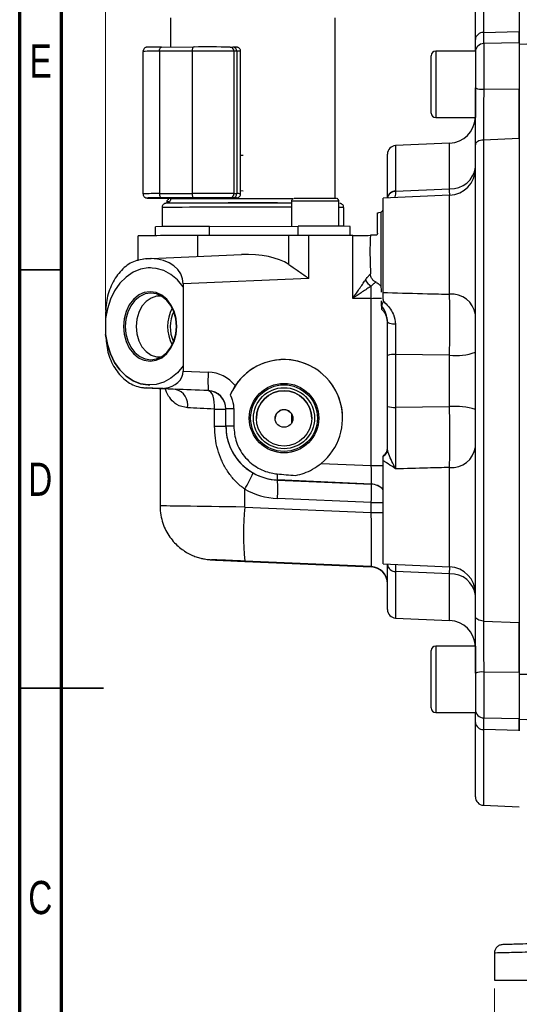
# Model space of a CAD drawing. Header units: inches. Extents: x 0.6 to 16.3, y 0.2 to 11.5.
# Tile 2 of 17: x 0.6 to 2.9, y 4.4 to 9. Entities that reach past the tile are written whole.
import ezdxf

# ---------------------------------------------------------------- set-up
doc = ezdxf.new("R2010")
doc.units = ezdxf.units.IN
doc.header["$MEASUREMENT"] = 0
doc.styles.add('SLDTEXTSTYLE0', font='TXT', dxfattribs={"width": 0.75})
doc.dimstyles.new('SLDDIMSTYLE1', dxfattribs={"dimtxt": 0.137795, "dimasz": 0.14, "dimexe": 0, "dimexo": 0.0625, "dimgap": 0.034449, "dimtad": 0, "dimdec": 1, "dimlfac": 1.5, "dimrnd": 1e-09, "dimzin": 12, "dimdsep": 46, "dimtxsty": 'SLDTEXTSTYLE0', "dimblk1": 'CLOSED', "dimblk2": 'CLOSED', "dimsah": 1, "dimcen": 0.09, "dimadec": 0, "dimazin": 3, "dimtfac": 1, "dimtdec": 1, "dimtofl": 0, "dimtmove": 0, "dimatfit": 3, "dimldrblk": 'CLOSED', "dimfxl": 0, "dimfrac": 2, "dimtolj": 1, "dimtzin": 12, "dimarcsym": 0})

# ---------------------------------------------------------------- blocks, each defined once
blk = doc.blocks.new('_Closed')
at = {"color": 0, "linetype": 'ByBlock', "lineweight": -2}
for p, q in [((-1, 0.166667), (0, 0)), ((-1, 0.166667), (-1, -0.166667)), ((0, 0), (-1, -0.166667)), ((0, 0), (-1, 0))]:
    blk.add_line(p, q, dxfattribs=at)
blk = doc.blocks.new('_D_9')
at = {"color": 7, "linetype": 'Continuous', "lineweight": 0}
for p, q in [((2.9031, 10.6428), (2.8611, 10.6428)), ((2.8611, 10.6428), (2.8611, 10.4241)), ((3.2086, 10.6428), (3.2506, 10.6428)), ((3.2506, 10.6428), (3.2506, 10.4241)), ((0.9949, 7.6255), (0.9949, 10.4837)), ((4.4502, 10.214), (4.4502, 10.4837)), ((0.9949, 10.4444), (2.7403, 10.4444)), ((4.4502, 10.4444), (3.3714, 10.4444)), ((2.8611, 10.4241), (2.9031, 10.4241)), ((3.2506, 10.4241), (3.2086, 10.4241))]:
    blk.add_line(p, q, dxfattribs=at)
at = {"color": 7, "linetype": 'Continuous', "lineweight": 18, "xscale": 0.14, "yscale": 0.14, "rotation": 180.0000000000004}
blk.add_blockref('_Closed', (0.9949, 10.4444), dxfattribs=at)
at = {"color": 7, "linetype": 'Continuous', "lineweight": 18, "xscale": 0.14, "yscale": 0.14}
blk.add_blockref('_Closed', (4.4502, 10.4444), dxfattribs=at)
at = {"color": 7, "linetype": 'Continuous', "lineweight": 18, "char_height": 0.1378, "attachment_point": 1, "style": 'SLDTEXTSTYLE0'}
for s, insert in [('132', (2.9031, 10.6017)), ('5.2', (2.9286, 10.3955))]:
    blk.add_mtext(s, dxfattribs=dict(at, insert=insert))
blk = doc.blocks.new('_D_11')
at = {"color": 7, "linetype": 'Continuous', "lineweight": 0}
for p, q in [((2.8235, 4.4329), (2.8235, 4.0391)), ((6.0768, 4.4329), (6.0768, 4.0391)), ((5.1635, 4.2769), (5.1215, 4.2769)), ((5.1215, 4.2769), (5.1215, 4.0582)), ((5.4689, 4.2769), (5.5109, 4.2769)), ((5.5109, 4.2769), (5.5109, 4.0582)), ((2.8235, 4.0785), (5.0006, 4.0785)), ((6.0768, 4.0785), (5.6318, 4.0785)), ((5.1215, 4.0582), (5.1635, 4.0582)), ((5.5109, 4.0582), (5.4689, 4.0582))]:
    blk.add_line(p, q, dxfattribs=at)
at = {"color": 7, "linetype": 'Continuous', "lineweight": 18, "xscale": 0.14, "yscale": 0.14, "rotation": 180.0000000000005}
blk.add_blockref('_Closed', (2.8235, 4.0785, 0.1218), dxfattribs=at)
at = {"color": 7, "linetype": 'Continuous', "lineweight": 18, "xscale": 0.14, "yscale": 0.14}
blk.add_blockref('_Closed', (6.0768, 4.0785, 0.1218), dxfattribs=at)
at = {"color": 7, "linetype": 'Continuous', "lineweight": 18, "char_height": 0.1378, "attachment_point": 1, "style": 'SLDTEXTSTYLE0'}
for s, insert in [('124', (5.1635, 4.2358)), ('4.9', (5.1889, 4.0297))]:
    blk.add_mtext(s, dxfattribs=dict(at, insert=insert))

msp = doc.modelspace()

# ---------------------------------------------------------------- linework, layer by layer
at = {"color": 7, "linetype": 'Continuous', "lineweight": 70}
for p, q in [((0.5906, 0.1969), (0.5906, 11.4961)), ((0.7874, 0.3937), (0.7874, 11.2992))]:
    msp.add_line(p, q, dxfattribs=at)
at = {"color": 8, "linetype": 'Continuous', "lineweight": 25}
for p, q in [((2.7721, 9.2813), (2.7721, 8.9328)), ((2.7731, 8.8808), (2.7731, 8.6659)), ((2.5472, 8.8446), (2.5472, 8.5319)), ((2.3588, 8.4003), (2.3588, 8.1856)), ((2.6127, 8.1972), (2.6127, 8.4114)), ((1.641, 8.3534), (1.6297, 8.3535)), ((1.641, 8.1867), (1.6297, 8.1868)), ((2.6127, 7.7007), (2.6127, 8.1666)), ((1.9004, 7.9779), (1.9004, 8.021)), ((1.4282, 7.8785), (1.4282, 7.977)), ((2.6127, 6.4185), (2.6127, 6.8856)), ((2.3588, 6.3966), (2.3588, 6.177)), ((2.6127, 6.385), (2.6131, 6.4181)), ((2.6127, 6.1659), (2.6127, 6.385)), ((2.5472, 6.0454), (2.5472, 5.7327)), ((2.7731, 5.9231), (2.7731, 5.7069)), ((2.9405, 5.9136), (3.1162, 5.9135)), ((2.7721, 5.6528), (2.7721, 5.296))]:
    msp.add_line(p, q, dxfattribs=at)
at = {"color": 7, "linetype": 'Continuous', "lineweight": 25}
for p, q in [((2.9405, 9.2893), (2.9405, 8.9316)), ((2.7338, 8.8999), (2.7338, 9.2414)), ((1.3, 9.0016), (1.3, 8.8643)), ((2.0743, 8.1518), (2.0743, 9.0016)), ((2.7721, 8.9328), (2.9405, 8.9372)), ((4.4502, 8.9292), (2.9405, 8.8765)), ((1.2575, 8.8642), (1.4105, 8.8645)), ((1.5808, 8.8643), (1.5938, 8.8642)), ((2.9405, 8.8837), (2.7731, 8.8808)), ((2.9405, 8.8837), (2.9405, 8.7811)), ((1.1704, 8.8438), (1.1704, 8.1738)), ((1.4011, 8.8446), (1.2481, 8.8443)), ((1.2481, 8.8443), (1.2481, 8.1743)), ((1.4011, 8.8446), (1.4011, 8.1746)), ((1.5983, 8.8443), (1.5983, 8.1744)), ((1.6113, 8.8443), (1.5983, 8.8443)), ((1.6113, 8.8443), (1.6113, 8.1743)), ((1.6297, 8.174), (1.6297, 8.844)), ((2.5258, 8.5533), (2.5258, 8.8233)), ((2.7338, 8.8446), (2.5472, 8.8446)), ((2.7338, 8.8446), (2.7338, 8.5319)), ((2.9405, 8.7811), (2.9405, 8.6638)), ((2.7731, 8.6659), (2.9405, 8.6683)), ((2.5472, 8.5319), (2.7338, 8.5319)), ((2.6127, 8.4114), (2.3588, 8.4003)), ((2.7338, 6.1855), (2.7338, 8.4037)), ((2.9405, 8.4332), (2.7721, 8.4265)), ((2.7721, 8.4265), (2.7721, 6.1629)), ((2.9405, 8.4303), (2.9405, 6.1471)), ((2.3205, 8.1534), (2.3205, 8.3604)), ((2.7338, 8.2603), (2.7338, 8.2603)), ((2.7338, 8.2539), (2.7338, 8.2539)), ((1.2481, 8.1743), (1.4011, 8.1746)), ((1.5983, 8.1744), (1.6113, 8.1743)), ((2.6127, 8.1666), (2.3005, 8.153)), ((2.3588, 8.1856), (2.6127, 8.1972)), ((2.3588, 8.1856), (2.3588, 8.1843)), ((1.2063, 8.1536), (1.2192, 8.1535)), ((1.4105, 8.1545), (1.2575, 8.1542)), ((1.2823, 8.135), (1.2823, 8.129)), ((1.3, 8.1533), (1.3, 8.1488)), ((1.418, 8.153), (1.3993, 8.1531)), ((1.5938, 8.1542), (1.5808, 8.1543)), ((1.6063, 8.1534), (1.5864, 8.1535)), ((1.869, 8.1385), (1.869, 8.0209)), ((2.0921, 8.0209), (2.0921, 8.1385)), ((2.3005, 7.709), (2.3005, 8.153)), ((1.2599, 8.1088), (1.2599, 8.0193)), ((2.1144, 8.0208), (2.1144, 8.1088)), ((2.2738, 7.9883), (2.2738, 8.0838)), ((2.2883, 8.0852), (2.2787, 8.0846)), ((2.2905, 8.0871), (2.2883, 8.0852)), ((2.2905, 7.7352), (2.2905, 8.0871)), ((1.2288, 7.9764), (1.2288, 8.0187)), ((1.484, 8.0202), (1.9004, 8.021)), ((1.484, 7.9771), (1.484, 8.0202)), ((2.1455, 7.978), (2.1455, 8.0204)), ((1.1472, 7.8581), (1.1472, 7.9753)), ((1.8563, 7.9778), (1.4282, 7.977)), ((1.8563, 7.841), (1.8563, 7.9778)), ((2.1576, 7.978), (1.9506, 7.9779)), ((1.9506, 7.7754), (1.9506, 7.9779)), ((2.1576, 7.6816), (2.1576, 7.978)), ((2.2638, 7.9783), (2.24, 7.9783)), ((1.2086, 7.8689), (1.6336, 7.8875)), ((1.185, 7.8678), (1.1723, 7.8663)), ((1.208, 7.8688), (1.1823, 7.8676)), ((1.1853, 7.8678), (1.2086, 7.8689)), ((1.2053, 7.825), (1.2053, 7.825)), ((2.2405, 7.7958), (2.2405, 7.7969)), ((1.9506, 7.7754), (1.3599, 7.7495)), ((1.3599, 7.7495), (1.3599, 7.7357)), ((1.3599, 7.7357), (1.3599, 7.364)), ((1.3599, 7.7357), (1.3599, 7.7357)), ((2.2931, 7.723), (2.2905, 7.7352)), ((2.2931, 7.7114), (2.2931, 7.723)), ((2.3005, 7.676), (2.3005, 7.709)), ((2.2405, 7.6816), (2.1576, 7.6816)), ((2.244, 7.6816), (2.2405, 7.6816)), ((2.244, 6.8947), (2.244, 7.6816)), ((2.2931, 7.6464), (2.2931, 7.6703)), ((2.2931, 7.6464), (2.2931, 7.6309)), ((2.3005, 7.676), (2.2999, 7.6687)), ((0.9949, 7.614), (0.9949, 7.5861)), ((0.9949, 7.5861), (0.9949, 7.5127)), ((0.9949, 7.5861), (0.9949, 7.5861)), ((2.3205, 7.572), (2.317, 7.5893)), ((0.9949, 7.5127), (0.9949, 7.5113)), ((0.9949, 7.5113), (0.9949, 7.5113)), ((2.6127, 7.4136), (2.3588, 7.4168)), ((2.3588, 7.4168), (2.3588, 7.1687)), ((2.3205, 7.173), (2.3205, 7.4122)), ((2.6127, 7.1719), (2.6127, 7.4136)), ((1.3599, 7.3639), (1.3599, 7.364)), ((1.3599, 7.3639), (1.3599, 7.3396)), ((1.3599, 7.3396), (1.4776, 7.3345)), ((1.1823, 7.2603), (1.2454, 7.2578)), ((1.2484, 7.2575), (1.1853, 7.2601)), ((1.1853, 7.2601), (1.324, 7.2534)), ((1.2028, 7.2738), (1.2029, 7.2738)), ((1.2454, 7.2578), (1.2717, 7.2582)), ((1.2505, 7.2569), (1.2505, 6.7045)), ((1.4776, 7.2476), (1.2724, 7.2565)), ((1.4776, 7.2471), (1.4776, 7.2476)), ((1.5071, 7.0793), (1.5071, 7.1602)), ((1.5605, 7.0801), (1.5605, 7.161)), ((1.5972, 7.1613), (1.5972, 7.0803)), ((2.3588, 7.1687), (2.6127, 7.1719)), ((1.7922, 7.1163), (1.7922, 7.1161)), ((1.8707, 7.0969), (1.8707, 7.1352)), ((1.5605, 7.0796), (1.5605, 7.0801)), ((2.0087, 6.905), (2.244, 6.8947)), ((2.3005, 6.4321), (2.3005, 6.9176)), ((2.244, 6.8078), (1.8028, 6.827)), ((1.8028, 6.827), (1.8028, 6.8266)), ((1.8028, 6.8266), (2.244, 6.8074)), ((1.649, 6.6992), (1.649, 6.7841)), ((2.244, 6.8074), (2.244, 6.8078)), ((2.244, 6.7205), (1.8028, 6.7397)), ((2.244, 6.6733), (2.244, 6.7205)), ((1.649, 6.6992), (2.244, 6.6733)), ((2.244, 6.4193), (1.649, 6.4451)), ((1.649, 6.4439), (2.244, 6.4179)), ((2.244, 6.4179), (2.244, 6.4193)), ((2.3005, 6.4321), (2.6127, 6.4185)), ((2.3205, 6.217), (2.3205, 6.4286)), ((2.6127, 6.385), (2.3588, 6.3966)), ((2.7338, 6.3234), (2.7338, 6.3234)), ((2.7338, 6.3171), (2.7338, 6.3171)), ((2.3588, 6.177), (2.6127, 6.1659)), ((2.7721, 6.1629), (2.9405, 6.1562)), ((2.5258, 5.7541), (2.5258, 6.0241)), ((2.7338, 6.0454), (2.5472, 6.0454)), ((2.7338, 6.0454), (2.7338, 5.7327)), ((2.9405, 5.9208), (2.7731, 5.9231)), ((2.9405, 5.9208), (2.9405, 5.7253)), ((2.5472, 5.7327), (2.7338, 5.7327)), ((2.7731, 5.7069), (2.9405, 5.704)), ((2.9405, 5.7253), (2.9405, 5.7009)), ((2.9405, 5.7009), (3.1227, 5.6945)), ((2.7338, 5.336), (2.7338, 5.6856)), ((2.9405, 5.6486), (2.7721, 5.6528)), ((2.9405, 5.6458), (2.9405, 5.6486)), ((2.7721, 5.296), (2.9405, 5.2887)), ((2.8235, 4.6004), (2.8235, 4.4723)), ((2.8235, 4.4723), (3.6132, 4.4723))]:
    msp.add_line(p, q, dxfattribs=at)
at = {"color": 7, "linetype": 'Continuous', "lineweight": 35}
for p, q in [((0.7874, 7.815), (0.5906, 7.815)), ((0.5906, 5.8465), (0.9843, 5.8465)), ((0.7874, 5.8465), (0.5906, 5.8465))]:
    msp.add_line(p, q, dxfattribs=at)
at = {"color": 7, "linetype": 'Continuous', "lineweight": 25, "flags": 128}
for points in [[(1.2481, 8.8443), (1.2483, 8.8482), (1.2488, 8.8519), (1.2497, 8.8554), (1.2509, 8.8584), (1.2523, 8.8609), (1.2539, 8.8627), (1.2557, 8.8638), (1.2575, 8.8642)], [(1.4105, 8.8645), (1.4087, 8.8641), (1.4069, 8.863), (1.4053, 8.8612), (1.4039, 8.8587), (1.4027, 8.8557), (1.4018, 8.8522), (1.4013, 8.8485), (1.4011, 8.8446)], [(2.7721, 8.4265), (2.7645, 8.4259), (2.7573, 8.4245), (2.7507, 8.4223), (2.7449, 8.4195), (2.7402, 8.4161), (2.7367, 8.4122), (2.7346, 8.408), (2.7338, 8.4037)], [(1.2481, 8.1743), (1.2483, 8.1704), (1.2488, 8.1666), (1.2497, 8.1631), (1.2509, 8.1601), (1.2523, 8.1576), (1.2539, 8.1558), (1.2557, 8.1546), (1.2575, 8.1542)], [(1.4011, 8.1746), (1.4013, 8.1707), (1.4018, 8.1669), (1.4027, 8.1634), (1.4039, 8.1604), (1.4053, 8.1579), (1.4069, 8.1561), (1.4087, 8.1549), (1.4105, 8.1545)], [(1.293, 8.1292), (1.283, 8.129), (1.2803, 8.1289)], [(1.3381, 8.1296), (1.3123, 8.1294), (1.2955, 8.1292)], [(2.0921, 8.129), (2.0928, 8.129), (2.0943, 8.1289)], [(1.2053, 7.825), (1.1955, 7.8247), (1.159, 7.8185), (1.124, 7.8041), (1.0913, 7.782), (1.0621, 7.7529), (1.0371, 7.7176), (1.0173, 7.6772), (1.003, 7.6329), (0.9949, 7.5861)], [(1.3599, 7.7357), (1.3329, 7.7681), (1.3019, 7.7939), (1.268, 7.8122), (1.2322, 7.8226), (1.1955, 7.8247), (1.159, 7.8185), (1.1239, 7.8041), (1.0913, 7.782), (1.0621, 7.7529), (1.0371, 7.7176), (1.0173, 7.6772), (1.003, 7.6329), (0.9949, 7.5861)], [(1.1516, 7.6975), (1.1498, 7.6964), (1.126, 7.6769), (1.1062, 7.6509), (1.0913, 7.6199), (1.082, 7.5853), (1.0789, 7.549), (1.082, 7.5126), (1.0913, 7.4781), (1.1062, 7.4472), (1.126, 7.4214), (1.1498, 7.402), (1.1665, 7.3934)], [(1.3276, 7.5497), (1.3246, 7.5846), (1.3157, 7.6177), (1.3014, 7.6474), (1.2824, 7.6722), (1.2596, 7.6908), (1.2342, 7.7024), (1.2075, 7.7062), (1.1807, 7.7022), (1.1553, 7.6905), (1.1325, 7.6718), (1.1135, 7.6469), (1.0992, 7.6171), (1.0903, 7.5839), (1.0873, 7.549), (1.0903, 7.5141), (1.0992, 7.481), (1.1135, 7.4513), (1.1325, 7.4265), (1.1553, 7.4079), (1.1807, 7.3963), (1.2075, 7.3925), (1.2342, 7.3965), (1.2596, 7.4082), (1.2824, 7.4269), (1.3014, 7.4518), (1.3157, 7.4816), (1.3246, 7.5148), (1.3276, 7.5497)], [(1.2575, 7.6921), (1.2347, 7.6916), (1.2089, 7.6832), (1.1855, 7.6671), (1.1657, 7.6441), (1.1506, 7.6155), (1.1412, 7.5832), (1.138, 7.5488), (1.1412, 7.5145), (1.1506, 7.4822), (1.1657, 7.4538), (1.1855, 7.4309), (1.2089, 7.4149), (1.2347, 7.4067), (1.2562, 7.4061)], [(2.3585, 7.5595), (2.351, 7.5598), (2.3438, 7.5606), (2.3373, 7.5618), (2.3315, 7.5633), (2.3268, 7.5652), (2.3234, 7.5673), (2.3212, 7.5696), (2.3205, 7.572)], [(1.3599, 7.3639), (1.3329, 7.3314), (1.3019, 7.3055), (1.268, 7.2869), (1.2322, 7.2763), (1.1955, 7.274), (1.159, 7.28), (1.124, 7.2941), (1.0913, 7.316), (1.0621, 7.345), (1.0371, 7.3801), (1.0173, 7.4204), (1.003, 7.4645), (0.9949, 7.5113)], [(0.9949, 7.5113), (1.003, 7.4645), (1.0173, 7.4204), (1.0372, 7.3801), (1.0621, 7.345), (1.0913, 7.316), (1.124, 7.2941), (1.159, 7.28), (1.1955, 7.274), (1.2029, 7.2738)], [(1.5071, 7.1602), (1.5071, 7.1769), (1.5059, 7.193), (1.5034, 7.2079), (1.4998, 7.221), (1.4953, 7.2318), (1.4899, 7.2399), (1.484, 7.2451), (1.4776, 7.2471)], [(2.7721, 6.1629), (2.7645, 6.1635), (2.7573, 6.1649), (2.7507, 6.167), (2.7449, 6.1698), (2.7402, 6.1732), (2.7367, 6.177), (2.7346, 6.1812), (2.7338, 6.1855)]]:
    msp.add_lwpolyline(points, dxfattribs=at)
at = {"color": 8, "linetype": 'Continuous', "lineweight": 25, "flags": 128}
for points in [[(1.1943, 8.1539), (1.1909, 8.1538), (1.1912, 8.1537), (1.1964, 8.1537), (1.2063, 8.1536)], [(1.3292, 7.5497), (1.3261, 7.5861), (1.3168, 7.6206), (1.3019, 7.6515), (1.2821, 7.6773), (1.2584, 7.6967), (1.2319, 7.7087), (1.2041, 7.7127), (1.1762, 7.7086), (1.1516, 7.6975)], [(1.1665, 7.3934), (1.1762, 7.39), (1.2041, 7.386), (1.2319, 7.3902), (1.2584, 7.4023), (1.2821, 7.4219), (1.3019, 7.4478), (1.3168, 7.4788), (1.3261, 7.5134), (1.3292, 7.5497)]]:
    msp.add_lwpolyline(points, dxfattribs=at)
at = {"color": 7, "linetype": 'Continuous', "lineweight": 25}
for centre, radius in [((1.8338, 7.1178), 0.1634), ((1.8338, 7.1178), 0.1569), ((1.8338, 7.1176), 0.1435), ((1.8338, 7.1167), 0.1302), ((1.8338, 7.1163), 0.0417)]:
    msp.add_circle(centre, radius, dxfattribs=at)
for centre, radius, start, end in [((2.7703, 8.8962), 0.0367, 87.2203, 174.2975), ((1.2592, 1.6208), 7.2434, 90.01354, 90.50343), ((1.4685, -16.0805), 24.945, 89.74211, 90.13332), ((1.5795, 8.8455), 0.0188, 356.3977, 86.0391), ((1.5925, 8.8454), 0.0188, 356.3977, 86.0391), ((2.7738, 8.8408), 0.04, 91, 180), ((1.4683, -20.0391), 28.8837, 89.74211, 90.13332), ((2.5472, 8.8233), 0.0213, 90, 180), ((2.7637, 8.737), 0.0717, 245.4228, 277.6075), ((2.5472, 8.5533), 0.0213, 180, 270), ((2.6072, 8.538), 0.1267, 272.5, 357.2683), ((2.3605, 8.3604), 0.04, 92.5, 180), ((2.6192, 8.3124), 0.1153, 266.7502, 353.668), ((2.6072, 8.2932), 0.1267, 272.5, 0), ((1.4683, -20.7091), 28.8837, 89.74211, 90.13332), ((1.5794, 8.1732), 0.0189, 274.2178, 3.5481), ((1.5924, 8.1731), 0.0189, 274.2178, 3.5481), ((2.3567, 8.1493), 0.0364, 86.6804, 173.5723), ((1.2547, 2.0073), 6.1469, 89.97409, 90.56303), ((1.3221, 29.4739), 21.3207, 269.72355, 270.05846), ((1.6931, -75.3933), 83.5237, 89.879343, 90.243557), ((1.6892, -71.7514), 79.8817, 89.871054, 90.251824), ((1.4685, -16.7904), 24.945, 89.74211, 90.13332), ((1.5955, 7.689), 0.4653, 88.2568, 90.2089), ((1.9797, -2.5681), 10.7202, 89.46945, 90.52075), ((1.4377, -5.7035), 13.7237, 89.80677, 90.87196), ((1.9815, -10.7635), 18.7847, 89.49969, 90.24726), ((1.3779, -6.947), 14.9241, 89.80681, 90.88585), ((1.9572, -46.8137), 54.7917, 90.0069, 90.10548), ((2.1746, 14.9798), 7.0019, 269.86108, 270.53546), ((1.1867, 7.8321), 0.0358, 92.2503, 97.1066), ((2.274, 7.7958), 0.0638, 206.0841, 241.9421), ((2.6224, 7.5884), 0.1128, 8.834, 94.9429), ((1.4661, 7.5482), 0.1801, 151.1933, 208.3044), ((1.4609, 7.5482), 0.1627, 153.8159, 205.6818), ((2.2405, 7.5706), 0.08, 0, 48.8774), ((2.3496, 7.3316), 0.0857, 83.8747, 109.8568), ((2.6417, 7.6923), 0.2802, 264.0623, 289.1979), ((1.8338, 7.1178), 0.2756, 0.0004, 156.8177), ((1.9799, 7.291), 0.5041, 175.0555, 184.9445), ((1.187, 7.2959), 0.0359, 262.3957, 267.2464), ((1.2501, 7.2933), 0.0359, 262.3957, 267.2464), ((1.274, 7.2581), 0.00227, 178.1783, 224.3853), ((1.3046, 7.1794), 0.0765, 350.3341, 75.2734), ((1.4738, 7.1605), 0.0867, 0.0002, 87.5002), ((1.8338, 7.1165), 0.1302, 0.0003, 179.9997), ((1.5173, 10.1597), 2.9995, 269.8061, 270.8258), ((1.5913, 5.4143), 1.747, 89.8048, 91.0085), ((2.3496, 7.2592), 0.091, 251.352, 275.7799), ((2.6417, 6.8751), 0.2983, 72.0168, 95.5876), ((1.5173, 10.0788), 2.9995, 269.8061, 270.8258), ((1.5913, 5.3334), 1.747, 89.8048, 91.0085), ((2.2805, 6.9762), 0.04, 300, 0), ((2.281, 6.973), 0.0395, 299.5599, 359.8757), ((2.6222, 6.9982), 0.113, 265.1952, 351.3856), ((1.1915, 7.0694), 0.5392, 328.0557, 337.1119), ((1.9062, 6.8469), 0.1053, 175.3465, 190.9094), ((1.3005, 6.7832), 0.5041, 355.0555, 4.9445), ((3.1171, 6.5722), 1.4736, 175.0555, 184.9445), ((2.2405, 6.3393), 0.08, 0.0002, 87.5002), ((2.2405, 6.3379), 0.08, 0.0002, 87.5002), ((2.3566, 6.4328), 0.0363, 186.6055, 273.4482), ((2.6072, 6.2919), 0.1267, 0, 87.5), ((2.6195, 6.2701), 0.1151, 6.5079, 93.3778), ((2.3605, 6.217), 0.04, 180, 267.5), ((2.6072, 6.0394), 0.1267, 2.7317, 87.5), ((2.5472, 6.0241), 0.0213, 90, 180), ((2.7637, 5.8549), 0.0688, 82.0883, 115.7102), ((2.5472, 5.7541), 0.0213, 180, 270), ((2.7738, 5.7469), 0.04, 180, 269), ((2.7702, 5.6894), 0.0366, 185.8661, 272.9037), ((2.7738, 5.336), 0.04, 180, 267.5)]:
    msp.add_arc(centre, radius, start, end, dxfattribs=at)
at = {"color": 8, "linetype": 'Continuous', "lineweight": 25}
for centre, radius, start, end in [((1.2323, 5.0846), 3.7597, 89.759, 90.9432), ((1.615, 8.4565), 0.3878, 87.8256, 90.5472), ((1.2323, 4.4186), 3.7557, 89.7585, 90.944), ((1.614, 7.717), 0.4573, 88.0324, 90.3402), ((2.3569, 8.1475), 0.0369, 87.0847, 169.9873), ((1.3131, 6.4), 1.7096, 89.7392, 91.7818), ((1.3295, 6.6081), 1.5215, 89.6786, 91.8658), ((1.2927, 7.846), 0.2892, 89.7387, 92.0542), ((1.3471, 6.6822), 1.4674, 89.6824, 91.839), ((1.6881, -75.1391), 83.2496, 89.875507, 90.252721), ((1.694, -71.7506), 79.9009, 89.867723, 90.242914), ((1.5946, 8.5293), 0.3755, 269.2331, 272.2869), ((1.9805, -3.7999), 11.939, 89.46467, 90.53533), ((2.095, 7.7441), 0.3653, 86.9604, 90.4682), ((2.2473, 21.0797), 14.185, 269.9866, 270.21486), ((2.2405, 6.7279), 0.08, 41.4099, 87.5001), ((2.2405, 6.7275), 0.08, 41.4099, 87.5001), ((2.2473, 20.9056), 14.185, 269.9866, 270.21486), ((2.2473, 20.8583), 14.185, 269.9866, 270.21486)]:
    msp.add_arc(centre, radius, start, end, dxfattribs=at)
at = {"color": 7, "linetype": 'Continuous', "lineweight": 25}
for centre, major_axis, ratio, start_param, end_param in [((1.6331, 7.7607), (0.2675, 0.016), 0.472393, 0.555776, 1.540624), ((1.2005, 7.7418), (0.1586, 0.0206), 0.790473, 6.180783, 7.704609), ((1.8338, 7.1179), (0.1989, 0.1907), 0.999839, 4.635582, 8.072642), ((1.2508, 7.3442), (0.1086, -0.0123), 0.791645, 4.994613, 6.37292), ((1.4701, 7.1613), (0.1251, 0.12), 0.999839, 6.201907, 7.04604), ((1.2741, 7.2563), (0.04, -0.0017), 0.003671, 1.61459, 2.269088), ((1.671, 7.2369), (0.5033, -0.022), 0.003671, 1.965196, 2.331435), ((1.4738, 7.161), (0.0619, 0.0606), 0.999679, 5.508397, 7.03556), ((1.6672, 7.1503), (0.4167, -0.022), 0.003668, 1.965229, 2.331468), ((1.8138, 7.0801), (0.1848, 0.1733), 0.999894, 2.388192, 3.915355), ((1.8138, 7.0797), (0.1819, 0.1763), 0.999784, 3.423809, 3.8991), ((2.2405, 6.8947), (-0.0035, 0.0869), 0.040092, 3.141912, 4.710805), ((3.269, 6.85), (1.9869, -0.0867), 0.043578, 3.88308, 3.946213), ((1.8176, 7.0794), (0.2454, 0.2353), 0.999839, 3.429157, 3.904448), ((2.2405, 6.7208), (0.0035, 0.0866), 0.040373, 4.710478, 6.279372), ((2.2405, 6.673), (-0.0035, 0.2537), 0.013767, 3.144483, 4.713377), ((1.6561, 6.4442), (0.1633, -0.0071), 0.003671, 1.61459, 2.576252)]:
    msp.add_ellipse(centre, major_axis=major_axis, ratio=ratio, start_param=start_param, end_param=end_param, dxfattribs=at)
at = {"color": 8, "linetype": 'Continuous', "lineweight": 25}
for centre, major_axis, ratio, start_param, end_param in [((1.6672, 6.6973), (0.4167, -0.0071), 0.003677, 1.614492, 3.141628), ((1.6561, 6.4442), (0.1633, -0.0071), 0.003671, 2.576252, 4.668916)]:
    msp.add_ellipse(centre, major_axis=major_axis, ratio=ratio, start_param=start_param, end_param=end_param, dxfattribs=at)
at = {"color": 7, "linetype": 'Continuous', "lineweight": 25}
for points, knots in [([(2.7338, 8.8468), (2.7338, 8.8522), (2.7338, 8.864), (2.7338, 8.8872), (2.7338, 8.8999)], [0, 0, 0, 0, 0.453109, 1, 1, 1, 1]), ([(2.9405, 8.8837), (2.9405, 8.8844), (2.9405, 8.887), (2.9405, 8.9016), (2.9405, 8.9205), (2.9405, 8.9341), (2.9405, 8.9372)], [0, 0, 0, 0, 0.1349764, 0.5062812, 0.8883786, 1, 1, 1, 1]), ([(2.9405, 8.9316), (2.9405, 8.9206), (2.9405, 8.8999), (2.9405, 8.8889), (2.9405, 8.8837)], [0, 0, 0, 0, 0.529853, 1, 1, 1, 1]), ([(1.1958, 8.8639), (1.1952, 8.8639), (1.1926, 8.8639), (1.1913, 8.8639), (1.1899, 8.8638), (1.1889, 8.8638), (1.1876, 8.8636), (1.1853, 8.8632), (1.1809, 8.8617), (1.1757, 8.858), (1.1719, 8.852), (1.1701, 8.8468), (1.1706, 8.844), (1.1706, 8.8435)], [0, 0, 0, 0, 0.075397, 0.315534, 0.444225, 0.507602, 0.535947, 0.565227, 0.638274, 0.751999, 0.862421, 0.976141, 1, 1, 1, 1]), ([(1.6294, 8.8444), (1.6293, 8.8465), (1.629, 8.8506), (1.6261, 8.8558), (1.6226, 8.8595), (1.6191, 8.8618), (1.6159, 8.8631), (1.6136, 8.8636), (1.6122, 8.8639), (1.6114, 8.8639), (1.6106, 8.864), (1.6094, 8.8641), (1.6069, 8.8641), (1.6012, 8.8642), (1.5953, 8.8642), (1.5939, 8.8642)], [0, 0, 0, 0, 0.069493, 0.136431, 0.191837, 0.238679, 0.277089, 0.305209, 0.322304, 0.33775, 0.360484, 0.408844, 0.58204, 0.89984, 1, 1, 1, 1]), ([(2.7338, 8.4037), (2.7338, 8.4078), (2.7338, 8.4291), (2.7338, 8.471), (2.7338, 8.533), (2.7338, 8.6011), (2.7338, 8.648), (2.7338, 8.6718)], [0, 0, 0, 0, 0.0531337, 0.2735595, 0.5003952, 0.7457338, 1, 1, 1, 1]), ([(2.7731, 8.6659), (2.773, 8.6454), (2.7728, 8.6036), (2.7725, 8.5433), (2.7723, 8.4871), (2.7722, 8.4496), (2.7721, 8.4302), (2.7721, 8.4265)], [0, 0, 0, 0, 0.245355, 0.499632, 0.720048, 0.946872, 1, 1, 1, 1]), ([(2.9405, 8.4332), (2.9405, 8.4514), (2.9405, 8.4884), (2.9405, 8.5486), (2.9405, 8.6095), (2.9405, 8.6485), (2.9405, 8.6683)], [0, 0, 0, 0, 0.258273, 0.526677, 0.759678, 1, 1, 1, 1]), ([(2.9405, 8.6638), (2.9405, 8.6433), (2.9405, 8.6024), (2.9405, 8.5413), (2.9405, 8.4826), (2.9405, 8.4477), (2.9405, 8.4303)], [0, 0, 0, 0, 0.25, 0.499989, 0.749983, 1, 1, 1, 1]), ([(1.1706, 8.1735), (1.1708, 8.1714), (1.171, 8.1672), (1.1739, 8.162), (1.1774, 8.1583), (1.181, 8.156), (1.1841, 8.1547), (1.1865, 8.1541), (1.1879, 8.1539), (1.1887, 8.1539), (1.1894, 8.1538), (1.1906, 8.1537), (1.1932, 8.1537), (1.1989, 8.1536), (1.2048, 8.1536), (1.2062, 8.1536)], [0, 0, 0, 0, 0.070161, 0.137051, 0.192417, 0.239225, 0.277608, 0.305707, 0.32279, 0.338225, 0.360943, 0.409268, 0.58234, 0.899912, 1, 1, 1, 1]), ([(1.5897, 8.1538), (1.5924, 8.1538), (1.6001, 8.1538), (1.6067, 8.1539), (1.6094, 8.154), (1.6106, 8.154), (1.6114, 8.1541), (1.6126, 8.1542), (1.615, 8.1546), (1.6197, 8.1563), (1.6251, 8.1606), (1.629, 8.167), (1.6293, 8.1717), (1.6295, 8.1737)], [0, 0, 0, 0, 0.158724, 0.463612, 0.618461, 0.667457, 0.693034, 0.71033, 0.729558, 0.779264, 0.858956, 0.939148, 1, 1, 1, 1]), ([(1.3379, 8.1296), (1.3332, 8.1296), (1.3197, 8.1295), (1.302, 8.1293), (1.2871, 8.1291), (1.2815, 8.129), (1.2788, 8.1288), (1.2775, 8.1287), (1.2749, 8.1282), (1.2717, 8.1272), (1.2676, 8.1249), (1.2634, 8.1207), (1.2604, 8.115), (1.2602, 8.1108), (1.2601, 8.1088)], [0, 0, 0, 0, 0.115815, 0.33659, 0.557759, 0.780253, 0.838935, 0.874411, 0.888981, 0.902263, 0.923435, 0.947505, 0.975757, 1, 1, 1, 1]), ([(1.2916, 8.1475), (1.2912, 8.1474), (1.2898, 8.147), (1.287, 8.1454), (1.2841, 8.1422), (1.2824, 8.1383), (1.2825, 8.1359), (1.2825, 8.135)], [0, 0, 0, 0, 0.077721, 0.265626, 0.567931, 0.844368, 1, 1, 1, 1]), ([(1.3, 8.1484), (1.3, 8.1483), (1.3004, 8.1458), (1.2988, 8.1413), (1.2958, 8.1361), (1.2922, 8.1328), (1.2888, 8.1308), (1.2861, 8.1297), (1.2843, 8.1293), (1.2832, 8.1291), (1.2826, 8.129), (1.2825, 8.129), (1.2825, 8.129)], [0, 0, 0, 0, 0.008314, 0.21427, 0.376659, 0.512877, 0.627584, 0.717371, 0.784617, 0.854394, 0.959794, 1, 1, 1, 1]), ([(1.3439, 8.1532), (1.3491, 8.1532), (1.3596, 8.1532), (1.375, 8.1532), (1.3854, 8.1532), (1.3933, 8.1532), (1.3967, 8.1532), (1.3989, 8.1531), (1.3992, 8.1531), (1.3993, 8.1531)], [0, 0, 0, 0, 0.248207, 0.49529, 0.787608, 0.872731, 0.980611, 0.996736, 1, 1, 1, 1]), ([(1.5832, 8.1537), (1.5832, 8.1537), (1.5832, 8.1537), (1.5869, 8.1537), (1.5896, 8.1538)], [0, 0, 0, 0, 0.2772646, 1, 1, 1, 1]), ([(1.5864, 8.1535), (1.5865, 8.1535), (1.5871, 8.1535), (1.5878, 8.1536), (1.5885, 8.1537), (1.5887, 8.1537)], [0, 0, 0, 0, 0.04636, 0.7949315, 1, 1, 1, 1]), ([(1.8765, 8.1504), (1.8765, 8.1504), (1.8752, 8.1499), (1.8726, 8.148), (1.87, 8.1442), (1.8688, 8.1406), (1.8691, 8.1387), (1.8691, 8.1384)], [0, 0, 0, 0, 0.008985, 0.283092, 0.618769, 0.933205, 1, 1, 1, 1]), ([(2.0919, 8.1385), (2.0919, 8.139), (2.0922, 8.141), (2.091, 8.1441), (2.0889, 8.1473), (2.0866, 8.1493), (2.0845, 8.1505), (2.0834, 8.1509), (2.083, 8.151)], [0, 0, 0, 0, 0.081181, 0.36019, 0.582862, 0.770305, 0.927724, 1, 1, 1, 1]), ([(2.1141, 8.109), (2.1141, 8.1106), (2.1141, 8.1143), (2.1117, 8.1193), (2.1083, 8.1235), (2.1047, 8.1261), (2.1016, 8.1276), (2.0996, 8.1282), (2.0989, 8.1283), (2.0987, 8.1284)], [0, 0, 0, 0, 0.159762, 0.385046, 0.569491, 0.726089, 0.855181, 0.952081, 1, 1, 1, 1]), ([(2.2738, 8.0838), (2.274, 8.0838), (2.2755, 8.0842), (2.2772, 8.0844), (2.2787, 8.0846)], [0, 0, 0, 0, 0.087152, 1, 1, 1, 1]), ([(2.2905, 8.0871), (2.292, 8.0884), (2.2959, 8.092), (2.2994, 8.096), (2.3002, 8.097), (2.3005, 8.0974)], [0, 0, 0, 0, 0.253985, 0.683754, 1, 1, 1, 1]), ([(2.24, 7.9783), (2.2392, 7.9582), (2.2379, 7.9237), (2.238, 7.8728), (2.2398, 7.8321), (2.2403, 7.8073), (2.2405, 7.7969)], [0, 0, 0, 0, 0.331741, 0.572433, 0.820255, 1, 1, 1, 1]), ([(2.2738, 7.9883), (2.2737, 7.9871), (2.2735, 7.9848), (2.2716, 7.9817), (2.2689, 7.9794), (2.2661, 7.9784), (2.2644, 7.9783), (2.2638, 7.9783)], [0, 0, 0, 0, 0.229504, 0.45928, 0.681342, 0.892477, 1, 1, 1, 1]), ([(1.1823, 7.8676), (1.1606, 7.8638), (1.1171, 7.8561), (1.0602, 7.8098), (1.018, 7.7436), (0.9975, 7.6741), (0.9956, 7.6299), (0.9949, 7.614)], [0, 0, 0, 0, 0.219274, 0.438552, 0.657868, 0.877238, 1, 1, 1, 1]), ([(1.2086, 7.8689), (1.2085, 7.8689), (1.2083, 7.8689), (1.2082, 7.8689), (1.208, 7.8688)], [0, 0, 0, 0, 0.086796, 1, 1, 1, 1]), ([(1.8563, 7.841), (1.8695, 7.832), (1.8962, 7.8138), (1.9281, 7.7912), (1.9464, 7.7783), (1.9505, 7.7755), (1.9506, 7.7754)], [0, 0, 0, 0, 0.4306622, 0.8733008, 0.9958706, 1, 1, 1, 1]), ([(2.2167, 7.7677), (2.2186, 7.7704), (2.2247, 7.779), (2.234, 7.7901), (2.2398, 7.7963), (2.2403, 7.7968), (2.2405, 7.7969)], [0, 0, 0, 0, 0.159208, 0.513833, 0.84424, 1, 1, 1, 1]), ([(2.2672, 7.7562), (2.2628, 7.7589), (2.2541, 7.7641), (2.2448, 7.7768), (2.2409, 7.788), (2.2406, 7.7948), (2.2405, 7.7958)], [0, 0, 0, 0, 0.294475, 0.58657, 0.940004, 1, 1, 1, 1]), ([(2.1576, 7.6816), (2.1577, 7.6817), (2.1666, 7.6948), (2.1857, 7.7225), (2.2055, 7.7514), (2.2155, 7.766), (2.2167, 7.7677)], [0, 0, 0, 0, 0.003354, 0.437146, 0.931396, 1, 1, 1, 1]), ([(2.244, 7.7395), (2.2422, 7.7383), (2.2275, 7.7286), (2.1986, 7.7093), (2.1708, 7.6906), (2.1577, 7.6817), (2.1576, 7.6816)], [0, 0, 0, 0, 0.068329, 0.562058, 0.996622, 1, 1, 1, 1]), ([(2.2672, 7.7592), (2.267, 7.7591), (2.2665, 7.7588), (2.2611, 7.7547), (2.2521, 7.7474), (2.2458, 7.7413), (2.244, 7.7395)], [0, 0, 0, 0, 0.170561, 0.510637, 0.854237, 1, 1, 1, 1]), ([(2.244, 7.6816), (2.244, 7.6816), (2.244, 7.6908), (2.244, 7.7092), (2.244, 7.7284), (2.244, 7.7373), (2.244, 7.7395)], [0, 0, 0, 0, 0.000025, 0.42951, 0.858976, 1, 1, 1, 1]), ([(2.2672, 7.7562), (2.2702, 7.7547), (2.2785, 7.7504), (2.2863, 7.7427), (2.2896, 7.7367), (2.2905, 7.7352)], [0, 0, 0, 0, 0.304388, 0.816501, 1, 1, 1, 1]), ([(2.3005, 7.709), (2.3072, 7.7088), (2.3768, 7.7069), (2.4809, 7.7042), (2.5783, 7.7016), (2.6127, 7.7007)], [0, 0, 0, 0, 0.064063, 0.6691, 1, 1, 1, 1]), ([(2.6127, 7.4136), (2.6129, 7.4455), (2.6133, 7.4959), (2.6134, 7.5631), (2.6134, 7.614), (2.6131, 7.6613), (2.6128, 7.6875), (2.6127, 7.7007)], [0, 0, 0, 0, 0.297372, 0.470528, 0.648701, 0.821843, 1, 1, 1, 1]), ([(2.2999, 7.6687), (2.2986, 7.6641), (2.2959, 7.655), (2.2932, 7.6493), (2.2931, 7.6467), (2.2931, 7.6464)], [0, 0, 0, 0, 0.464024, 0.926637, 1, 1, 1, 1]), ([(2.2999, 7.6687), (2.3028, 7.6661), (2.3212, 7.6491), (2.3382, 7.6276), (2.3544, 7.5927), (2.3565, 7.5754), (2.3585, 7.5595)], [0, 0, 0, 0, 0.094252, 0.604892, 0.637484, 1, 1, 1, 1]), ([(2.3205, 7.4122), (2.3205, 7.4242), (2.3205, 7.4567), (2.3205, 7.511), (2.3205, 7.5514), (2.3205, 7.572)], [0, 0, 0, 0, 0.222692, 0.60579, 1, 1, 1, 1]), ([(2.3585, 7.5595), (2.3585, 7.5417), (2.3586, 7.5055), (2.3587, 7.4571), (2.3587, 7.4275), (2.3588, 7.4168)], [0, 0, 0, 0, 0.383091, 0.777301, 1, 1, 1, 1]), ([(0.9949, 7.5113), (0.9971, 7.4833), (1.0015, 7.4269), (1.0348, 7.3516), (1.084, 7.2945), (1.1364, 7.2656), (1.1702, 7.2617), (1.1823, 7.2603)], [0, 0, 0, 0, 0.216545, 0.436796, 0.657013, 0.877176, 1, 1, 1, 1]), ([(1.1681, 7.2621), (1.1702, 7.2616), (1.176, 7.2603), (1.1819, 7.2602), (1.1855, 7.2601)], [0, 0, 0, 0, 0.376665, 1, 1, 1, 1]), ([(1.6045, 7.2707), (1.5984, 7.2608), (1.5891, 7.2458), (1.5827, 7.2313), (1.5805, 7.2263)], [0, 0, 0, 0, 0.659336, 1, 1, 1, 1]), ([(1.5805, 7.2263), (1.5808, 7.2257), (1.5884, 7.2117), (1.596, 7.1897), (1.5969, 7.1678), (1.5972, 7.1613)], [0, 0, 0, 0, 0.029627, 0.710265, 1, 1, 1, 1]), ([(1.8755, 7.1159), (1.8752, 7.1194), (1.8747, 7.1264), (1.8703, 7.1371), (1.8618, 7.1482), (1.8477, 7.1566), (1.8307, 7.1587), (1.8151, 7.1543), (1.803, 7.1454), (1.7952, 7.1334), (1.7919, 7.1228), (1.7924, 7.1172), (1.7925, 7.1161)], [0, 0, 0, 0, 0.06946, 0.138331, 0.250176, 0.406766, 0.565068, 0.684942, 0.786374, 0.888256, 0.978867, 1, 1, 1, 1]), ([(2.3205, 6.9729), (2.3205, 6.9976), (2.3205, 7.0415), (2.3205, 7.1098), (2.3205, 7.1517), (2.3205, 7.173)], [0, 0, 0, 0, 0.38755, 0.689398, 1, 1, 1, 1]), ([(2.3588, 7.1687), (2.3587, 7.1499), (2.3586, 7.1125), (2.3585, 7.0567), (2.3585, 7.0031), (2.3586, 6.9459), (2.3587, 6.9051), (2.3587, 6.8831), (2.3588, 6.8789)], [0, 0, 0, 0, 0.1730884, 0.3461761, 0.5192618, 0.6923476, 0.940801, 1, 1, 1, 1]), ([(2.6127, 6.8856), (2.6129, 6.9084), (2.6133, 6.9444), (2.6134, 7.0063), (2.6134, 7.0594), (2.6131, 7.1155), (2.6128, 7.153), (2.6127, 7.1719)], [0, 0, 0, 0, 0.2973717, 0.4705279, 0.6487008, 0.8218432, 1, 1, 1, 1]), ([(1.649, 6.7841), (1.6437, 6.7879), (1.6242, 6.802), (1.5943, 6.8313), (1.5629, 6.8736), (1.5384, 6.9203), (1.5206, 6.9708), (1.5093, 7.0241), (1.5078, 7.0609), (1.5071, 7.0793)], [0, 0, 0, 0, 0.0568686, 0.2115853, 0.3665067, 0.522017, 0.6775737, 0.838789, 1, 1, 1, 1]), ([(1.5605, 7.0796), (1.5611, 7.066), (1.5624, 7.0384), (1.5762, 6.9851), (1.6021, 6.9358), (1.6393, 6.8944), (1.6662, 6.8729), (1.6835, 6.8625), (1.6882, 6.8597)], [0, 0, 0, 0, 0.151192, 0.307526, 0.615176, 0.774455, 0.938661, 1, 1, 1, 1]), ([(1.5972, 7.0803), (1.5997, 7.0548), (1.6047, 7.0036), (1.6439, 6.9356), (1.7014, 6.8846), (1.758, 6.8611), (1.7921, 6.8567), (1.8012, 6.8555)], [0, 0, 0, 0, 0.230298, 0.4604512, 0.6893055, 0.9165591, 1, 1, 1, 1]), ([(2.3588, 6.8789), (2.3587, 6.879), (2.3572, 6.882), (2.3498, 6.8965), (2.3372, 6.9228), (2.3235, 6.9528), (2.3213, 6.9677), (2.3205, 6.9729)], [0, 0, 0, 0, 0.002743, 0.092604, 0.453187, 0.808165, 1, 1, 1, 1]), ([(1.8886, 6.8478), (1.9021, 6.8511), (1.9292, 6.858), (1.9698, 6.8764), (1.9952, 6.8951), (2.0087, 6.905)], [0, 0, 0, 0, 0.314445, 0.63581, 1, 1, 1, 1]), ([(2.3005, 6.9176), (2.3005, 6.922), (2.3005, 6.9306), (2.3005, 6.936), (2.3005, 6.9386)], [0, 0, 0, 0, 0.498587, 1, 1, 1, 1]), ([(2.3588, 6.8789), (2.3587, 6.879), (2.3557, 6.8812), (2.3407, 6.8917), (2.3198, 6.9051), (2.3054, 6.9144), (2.3005, 6.9176)], [0, 0, 0, 0, 0.003593, 0.142939, 0.707282, 1, 1, 1, 1]), ([(2.6127, 6.8856), (2.5783, 6.8847), (2.4936, 6.8825), (2.409, 6.8802), (2.3588, 6.8789)], [0, 0, 0, 0, 0.406811, 1, 1, 1, 1]), ([(1.2513, 6.7045), (1.251, 6.7003), (1.2501, 6.6825), (1.2553, 6.6518), (1.266, 6.6143), (1.2819, 6.5806), (1.3013, 6.551), (1.3234, 6.5256), (1.3473, 6.5045), (1.3719, 6.4875), (1.3963, 6.4745), (1.4196, 6.4651), (1.4407, 6.4588), (1.4583, 6.4551), (1.4715, 6.4531), (1.4799, 6.4522), (1.4847, 6.4518), (1.4887, 6.4515), (1.4938, 6.4512), (1.5022, 6.4507), (1.5178, 6.4499), (1.5403, 6.4489), (1.5679, 6.4476), (1.5989, 6.4462), (1.6266, 6.4449), (1.6434, 6.4442), (1.649, 6.4439)], [0, 0, 0, 0, 0.020313, 0.086531, 0.149415, 0.209343, 0.266473, 0.320818, 0.372266, 0.420587, 0.465417, 0.506223, 0.542251, 0.57226, 0.593744, 0.607558, 0.617286, 0.628657, 0.650496, 0.694971, 0.749272, 0.806715, 0.862539, 0.917924, 0.973156, 1, 1, 1, 1]), ([(2.7338, 5.9169), (2.7338, 5.9218), (2.7338, 5.9473), (2.7338, 5.9945), (2.7338, 6.059), (2.7338, 6.1247), (2.7338, 6.165), (2.7338, 6.1855)], [0, 0, 0, 0, 0.053201, 0.273346, 0.499857, 0.74544, 1, 1, 1, 1]), ([(2.7721, 6.1629), (2.7722, 6.1453), (2.7723, 6.1093), (2.7725, 6.0512), (2.7728, 5.9929), (2.773, 5.9507), (2.7731, 5.9275), (2.7731, 5.9231)], [0, 0, 0, 0, 0.245568, 0.500116, 0.720271, 0.946794, 1, 1, 1, 1]), ([(2.9405, 5.9208), (2.9405, 5.9397), (2.9405, 5.978), (2.9405, 6.0349), (2.9405, 6.0897), (2.9405, 6.1295), (2.9405, 6.1508), (2.9405, 6.1562)], [0, 0, 0, 0, 0.229664, 0.46633, 0.690596, 0.921381, 1, 1, 1, 1]), ([(2.9405, 6.1471), (2.9405, 6.1296), (2.9405, 6.0947), (2.9405, 6.036), (2.9405, 5.9749), (2.9405, 5.934), (2.9405, 5.9136)], [0, 0, 0, 0, 0.250017, 0.500012, 0.75, 1, 1, 1, 1]), ([(2.7338, 5.6856), (2.7338, 5.6884), (2.7338, 5.7028), (2.7338, 5.7207), (2.7338, 5.7297), (2.7338, 5.7327)], [0, 0, 0, 0, 0.137406, 0.707437, 1, 1, 1, 1]), ([(2.9405, 5.7044), (2.9405, 5.7046), (2.9405, 5.7058), (2.9405, 5.697), (2.9405, 5.6783), (2.9405, 5.6566), (2.9405, 5.6458)], [0, 0, 0, 0, 0.058317, 0.372197, 0.686084, 1, 1, 1, 1]), ([(2.9405, 5.6486), (2.9405, 5.6591), (2.9405, 5.6806), (2.9405, 5.697), (2.9405, 5.7004), (2.9405, 5.7009)], [0, 0, 0, 0, 0.448651, 0.913139, 1, 1, 1, 1]), ([(3.6143, 4.66), (3.583, 4.6592), (3.5197, 4.6576), (3.4255, 4.6551), (3.3319, 4.6526), (3.2412, 4.6503), (3.1558, 4.648), (3.0786, 4.646), (3.0115, 4.6443), (2.956, 4.6428), (2.9133, 4.6417), (2.8836, 4.6409), (2.8657, 4.6404), (2.8635, 4.6404), (2.8625, 4.6404)], [0, 0, 0, 0, 0.078042, 0.15832, 0.24071, 0.326287, 0.412797, 0.500054, 0.587306, 0.673805, 0.759364, 0.841732, 0.921984, 1, 1, 1, 1]), ([(3.6132, 4.6201), (3.592, 4.6195), (3.5511, 4.6185), (3.4925, 4.6171), (3.4391, 4.6157), (3.3907, 4.6145), (3.3474, 4.6134), (3.2948, 4.6121), (3.2337, 4.6106), (3.1662, 4.6089), (3.1057, 4.6074), (3.0433, 4.6058), (2.9818, 4.6043), (2.9251, 4.6029), (2.873, 4.6016), (2.8321, 4.6006), (2.8264, 4.6004), (2.8235, 4.6004)], [0, 0, 0, 0, 0.050413, 0.09734, 0.140779, 0.180732, 0.217196, 0.250173, 0.316674, 0.38052, 0.441713, 0.500252, 0.585961, 0.66929, 0.75024, 0.875917, 1, 1, 1, 1])]:
    msp.add_open_spline(points, degree=3, knots=knots, dxfattribs=at)
at = {"color": 8, "linetype": 'Continuous', "lineweight": 25}
for points, knots in [([(2.7721, 8.9328), (2.7722, 8.9222), (2.7723, 8.9007), (2.7724, 8.8846), (2.7726, 8.8813), (2.7726, 8.8807)], [0, 0, 0, 0, 0.4400579, 0.8962103, 1, 1, 1, 1]), ([(2.3588, 8.1843), (2.3582, 8.1753), (2.3575, 8.1643), (2.3546, 8.1568), (2.354, 8.1553)], [0, 0, 0, 0, 0.810504, 1, 1, 1, 1]), ([(2.6131, 8.1661), (2.6131, 8.1667), (2.613, 8.1741), (2.6129, 8.1861), (2.6127, 8.1972)], [0, 0, 0, 0, 0.079742, 1, 1, 1, 1]), ([(1.5864, 8.1535), (1.5864, 8.1535), (1.5862, 8.1535), (1.5849, 8.1536), (1.5835, 8.1536), (1.5825, 8.1536)], [0, 0, 0, 0, 0.007457, 0.187209, 1, 1, 1, 1]), ([(2.244, 7.6816), (2.2543, 7.6817), (2.2727, 7.6817), (2.2869, 7.6817), (2.2931, 7.6817)], [0, 0, 0, 0, 0.55832, 1, 1, 1, 1]), ([(2.317, 7.5893), (2.3158, 7.5966), (2.3122, 7.6188), (2.3008, 7.6353), (2.2931, 7.6464)], [0, 0, 0, 0, 0.328692, 1, 1, 1, 1]), ([(1.38, 7.1666), (1.3622, 7.1698), (1.3409, 7.1736), (1.3142, 7.192), (1.2955, 7.2135), (1.2805, 7.2368), (1.2767, 7.2537), (1.2762, 7.2557)], [0, 0, 0, 0, 0.357999, 0.428543, 0.695805, 0.963645, 1, 1, 1, 1]), ([(2.3586, 6.4295), (2.3586, 6.4235), (2.3587, 6.4147), (2.3587, 6.4008), (2.3588, 6.3966)], [0, 0, 0, 0, 0.691323, 1, 1, 1, 1]), ([(2.7726, 5.7071), (2.7726, 5.7062), (2.7725, 5.7032), (2.7723, 5.6875), (2.7722, 5.6685), (2.7721, 5.6553), (2.7721, 5.6528)], [0, 0, 0, 0, 0.165424, 0.533061, 0.911386, 1, 1, 1, 1])]:
    msp.add_open_spline(points, degree=3, knots=knots, dxfattribs=at)
at = {"color": 7, "linetype": 'Continuous', "lineweight": 25}
msp.add_open_spline([(2.8625, 4.6404), (2.8573, 4.6396), (2.847, 4.6382), (2.8342, 4.6289), (2.8252, 4.6158), (2.8241, 4.6055), (2.8235, 4.6004)], degree=3, dxfattribs=at)

# ---------------------------------------------------------------- texts
at = {"color": 7, "linetype": 'Continuous', "lineweight": 0, "char_height": 0.1562, "attachment_point": 2, "style": 'SLDTEXTSTYLE0'}
for s, insert in [('E', (0.6893, 8.8769)), ('D', (0.6871, 6.9084)), ('C', (0.6873, 4.9399))]:
    msp.add_mtext(s, dxfattribs=dict(at, insert=insert))

# ---------------------------------------------------------------- dimensions: what is measured, and where the dimension line sits
at = {"color": 7, "linetype": 'Continuous', "lineweight": 18}
dim = msp.add_linear_dim(base=(0.9949, 10.4444), p1=(4.4502, 10.1747), p2=(0.9949, 7.5861), dimstyle='SLDDIMSTYLE1', dxfattribs=at)
dim.commit()
dim.dimension.update_dxf_attribs({"geometry": '_D_9', "text_midpoint": (3.0559, 10.4444), "dimtype": 160})
dim = msp.add_linear_dim(base=(6.0768, 4.0785), p1=(2.8235, 4.4723), p2=(6.0768, 4.4723), angle=0, dimstyle='SLDDIMSTYLE1', dxfattribs=at)
dim.commit()
dim.dimension.update_dxf_attribs({"geometry": '_D_11', "text_midpoint": (5.3162, 4.0785), "dimtype": 160})

doc.saveas('drawing.dxf')
